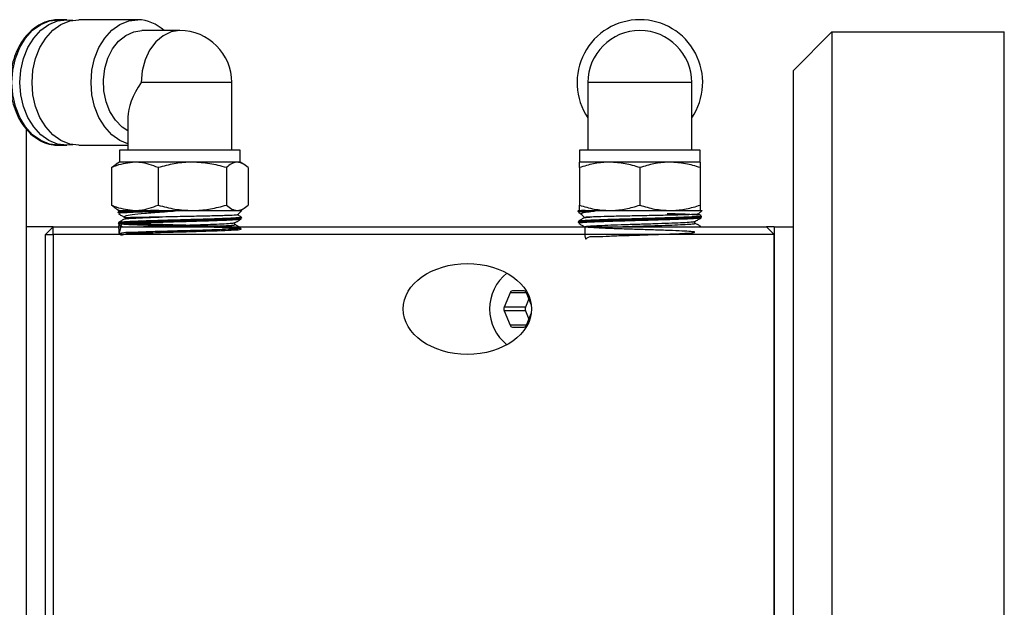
# Model space of a CAD drawing. Header units: inches. Extents: x 1 to 31, y 0.5 to 21.5.
# Tile 10 of 12: x 17.6 to 20.8, y 19.2 to 21.1. Entities that reach past the tile are written whole.
import ezdxf

# ---------------------------------------------------------------- set-up
doc = ezdxf.new("R2010")
doc.units = ezdxf.units.IN
doc.header["$MEASUREMENT"] = 0

msp = doc.modelspace()

# ---------------------------------------------------------------- linework, layer by layer
at = {"color": 7, "linetype": 'Continuous', "lineweight": 25}
for p, q in [((17.7527, 21.0703), (17.7264, 21.0703)), ((17.7527, 21.0703), (17.7725, 21.0686)), ((17.9843, 21.0703), (17.7922, 21.0703)), ((18.1213, 21.0349), (17.998, 21.0349)), ((20.2458, 21.0302), (20.1208, 20.9052)), ((20.2458, 21.0302), (20.2458, 17.2802)), ((20.2458, 21.0302), (20.8078, 21.0302)), ((20.8078, 17.2802), (20.8078, 21.0302)), ((20.1208, 17.4052), (20.1208, 20.9052)), ((18.2906, 20.8656), (17.9954, 20.8656)), ((18.2906, 20.6452), (18.2906, 20.8656)), ((19.451, 20.8656), (19.451, 20.6452)), ((19.7896, 20.8656), (19.451, 20.8656)), ((19.7896, 20.6452), (19.7896, 20.8656)), ((17.952, 20.7524), (17.952, 20.6452)), ((17.6208, 20.7181), (17.6208, 17.4772)), ((17.7264, 20.6609), (17.7527, 20.6609)), ((17.7922, 20.6609), (17.952, 20.6609)), ((17.9244, 20.6452), (17.9244, 20.6059)), ((18.3182, 20.6452), (17.9244, 20.6452)), ((18.3182, 20.6059), (18.3182, 20.6452)), ((19.4234, 20.6452), (19.4234, 20.6059)), ((19.8172, 20.6452), (19.4234, 20.6452)), ((19.8172, 20.6059), (19.8172, 20.6452)), ((17.8989, 20.5883), (17.9143, 20.5996)), ((17.9244, 20.6059), (17.9141, 20.5999)), ((17.9749, 20.6059), (17.9244, 20.6059)), ((18.1621, 20.6059), (17.9749, 20.6059)), ((18.3085, 20.6059), (18.1621, 20.6059)), ((18.3182, 20.6059), (18.3085, 20.6059)), ((18.3285, 20.5999), (18.3182, 20.6059)), ((19.5219, 20.6059), (19.4234, 20.6059)), ((19.7187, 20.6059), (19.5219, 20.6059)), ((19.8172, 20.6059), (19.7187, 20.6059)), ((17.8989, 20.5883), (17.8989, 20.466)), ((18.0509, 20.5883), (18.0509, 20.466)), ((18.2733, 20.5883), (18.2733, 20.466)), ((18.3437, 20.5883), (18.3437, 20.466)), ((19.4234, 20.5883), (19.4234, 20.466)), ((19.6203, 20.5883), (19.6203, 20.466)), ((19.8172, 20.5883), (19.8172, 20.466)), ((17.9143, 20.4544), (17.8989, 20.466)), ((17.9142, 20.4543), (17.9244, 20.4484)), ((17.9188, 20.4484), (17.9211, 20.4461)), ((17.9188, 20.4484), (18.0354, 20.4484)), ((17.919, 20.4419), (17.919, 20.4413)), ((17.9317, 20.4438), (17.922, 20.4448)), ((17.923, 20.4461), (17.9232, 20.4463)), ((18.0531, 20.4484), (18.0354, 20.4484)), ((18.0531, 20.4484), (18.3238, 20.4484)), ((18.3096, 20.4341), (18.3238, 20.4484)), ((18.3182, 20.4484), (18.3284, 20.4543)), ((19.4178, 20.4484), (19.4338, 20.4484)), ((19.4179, 20.446), (19.4179, 20.4455)), ((19.429, 20.4438), (19.4255, 20.444)), ((19.4421, 20.4484), (19.4338, 20.4484)), ((19.4421, 20.4484), (19.8228, 20.4484)), ((19.8106, 20.4362), (19.8228, 20.4484)), ((19.82, 20.432), (19.8114, 20.437)), ((17.9201, 20.4061), (17.9201, 20.4057)), ((17.9404, 20.4268), (17.942, 20.4252)), ((18.323, 20.4235), (18.323, 20.4241)), ((19.419, 20.4103), (19.419, 20.4098)), ((19.4305, 20.4356), (19.4415, 20.4247)), ((19.4408, 20.4271), (19.4395, 20.4247)), ((19.8222, 20.4276), (19.8222, 20.4282)), ((17.7083, 20.3952), (17.6208, 20.3952)), ((17.6833, 20.3702), (17.7083, 20.3952)), ((17.7083, 20.3702), (17.7083, 20.3952)), ((17.7083, 20.3952), (20.0333, 20.3952)), ((19.8158, 20.3952), (19.8165, 20.3962)), ((20.0333, 20.3952), (20.0583, 20.3702)), ((20.0583, 20.3952), (20.0333, 20.3952)), ((20.0583, 20.3952), (20.0583, 17.9152)), ((20.0583, 20.3952), (20.1208, 20.3952)), ((17.6833, 17.9402), (17.6833, 20.3702)), ((17.6833, 20.3702), (17.7083, 20.3702)), ((17.7083, 20.3702), (17.7083, 17.9402)), ((20.0583, 20.3702), (17.7083, 20.3702)), ((20.0583, 17.9402), (20.0583, 20.3702)), ((19.1977, 20.1806), (19.1784, 20.1334)), ((19.2507, 20.1806), (19.1977, 20.1806)), ((19.2435, 20.1866), (19.2049, 20.1866)), ((19.2666, 20.1417), (19.2507, 20.1806)), ((19.259, 20.1604), (19.248, 20.1334)), ((19.248, 20.1334), (19.1784, 20.1334)), ((19.1784, 20.1216), (19.1977, 20.0743)), ((19.248, 20.1216), (19.1784, 20.1216)), ((19.248, 20.1216), (19.259, 20.0946)), ((19.2507, 20.0743), (19.2666, 20.1133)), ((19.2507, 20.0743), (19.1977, 20.0743)), ((19.2049, 20.0684), (19.2435, 20.0684))]:
    msp.add_line(p, q, dxfattribs=at)
at = {"color": 7, "linetype": 'Continuous', "lineweight": 25, "flags": 128}
for points in [[(17.7264, 20.6609), (17.6967, 20.6648), (17.6682, 20.6764), (17.6418, 20.6954), (17.6188, 20.7208), (17.5998, 20.7518), (17.5858, 20.7872), (17.5771, 20.8256), (17.5742, 20.8656), (17.5771, 20.9055), (17.5858, 20.9439), (17.5998, 20.9793), (17.6188, 21.0103), (17.6418, 21.0358), (17.6682, 21.0547), (17.6967, 21.0664), (17.7264, 21.0703)], [(17.7725, 20.6626), (17.7527, 20.6609), (17.723, 20.6648), (17.6945, 20.6764), (17.6682, 20.6954), (17.6451, 20.7208), (17.6262, 20.7518), (17.6121, 20.7872), (17.6034, 20.8256), (17.6005, 20.8656), (17.6034, 20.9055), (17.6121, 20.9439), (17.6262, 20.9793), (17.6451, 21.0103), (17.6682, 21.0358), (17.6945, 21.0547), (17.723, 21.0664), (17.7527, 21.0703)], [(17.7922, 20.6609), (17.7625, 20.6648), (17.734, 20.6764), (17.7077, 20.6954), (17.6846, 20.7208), (17.6657, 20.7518), (17.6516, 20.7872), (17.6429, 20.8256), (17.64, 20.8656), (17.6429, 20.9055), (17.6516, 20.9439), (17.6657, 20.9793), (17.6846, 21.0103), (17.7077, 21.0358), (17.734, 21.0547), (17.7625, 21.0664), (17.7922, 21.0703)], [(17.952, 20.6655), (17.9261, 20.6764), (17.8998, 20.6954), (17.8767, 20.7208), (17.8578, 20.7518), (17.8437, 20.7872), (17.835, 20.8256), (17.8321, 20.8656), (17.835, 20.9055), (17.8437, 20.9439), (17.8578, 20.9793), (17.8767, 21.0103), (17.8998, 21.0358), (17.9261, 21.0547), (17.9547, 21.0664), (17.9843, 21.0703)], [(17.952, 20.708), (17.9331, 20.7205), (17.9115, 20.7427), (17.8938, 20.7706), (17.8811, 20.8029), (17.8738, 20.8382), (17.8723, 20.8747), (17.8767, 20.9109), (17.8868, 20.9449), (17.9021, 20.9752), (17.9219, 21.0004), (17.9452, 21.0192), (17.971, 21.0309), (17.998, 21.0349)], [(18.1213, 21.0349), (18.0933, 21.0306), (18.0667, 21.0181), (18.0428, 20.9979), (18.0229, 20.9711), (18.0079, 20.939), (17.9986, 20.9032), (17.9954, 20.8656)]]:
    msp.add_lwpolyline(points, dxfattribs=at)
at = {"color": 7, "linetype": 'Continuous', "lineweight": 25}
for centre, radius, start, end in [((17.9808, 20.9406), 0.1297, 46.5892, 88.4372), ((19.6203, 20.8656), 0.2047, 90, 214.2161), ((19.6203, 20.8656), 0.2047, 325.7839, 90), ((18.1213, 20.8656), 0.1693, 360, 90), ((19.6203, 20.8656), 0.1693, 0, 180), ((19.2798, 20.1275), 0.149, 128.4667, 231.5333), ((19.2057, 20.1782), 0.00838, 95.3926, 163.0706), ((19.2427, 20.1782), 0.00838, 16.9296, 84.6071), ((19.1933, 20.1275), 0.0161, 158.4189, 201.5811), ((19.2629, 20.1275), 0.0161, 158.4195, 201.5805), ((19.2057, 20.0768), 0.00838, 196.9294, 264.6074), ((19.2427, 20.0768), 0.00838, 275.3929, 343.0704)]:
    msp.add_arc(centre, radius, start, end, dxfattribs=at)
msp.add_ellipse((18.1213, 20.8656), major_axis=(0.1546, 0.1546), ratio=0.445604, start_param=1.989989, end_param=2.7224, dxfattribs=at)
msp.add_ellipse((19.0583, 20.1275), major_axis=(0.2093, 0), ratio=0.707107, dxfattribs=at)
for points, knots in [([(17.7264, 21.0703), (17.7209, 21.0701), (17.7059, 21.0695), (17.6817, 21.063), (17.655, 21.0495), (17.6308, 21.0298), (17.6097, 21.0048), (17.5923, 20.975), (17.5794, 20.9416), (17.5713, 20.9056), (17.5683, 20.8683), (17.5705, 20.8308), (17.578, 20.7944), (17.5904, 20.7603), (17.6074, 20.7296), (17.6286, 20.7035), (17.6533, 20.6828), (17.6805, 20.6686), (17.7064, 20.6611), (17.7229, 20.6615), (17.7296, 20.6616)], [0, 0, 0, 0, 0.032236, 0.08852, 0.14493, 0.201834, 0.259366, 0.317404, 0.37574, 0.434211, 0.492731, 0.551299, 0.60994, 0.668673, 0.727505, 0.78635, 0.845014, 0.903203, 0.960662, 1, 1, 1, 1]), ([(17.9749, 20.6059), (17.9545, 20.6036), (17.9288, 20.6008), (17.9041, 20.5904), (17.8989, 20.5883)], [0, 0, 0, 0, 0.7931999, 1, 1, 1, 1]), ([(18.0509, 20.5883), (18.0316, 20.5955), (18.0065, 20.6048), (17.9808, 20.6057), (17.9749, 20.6059)], [0, 0, 0, 0, 0.771449, 1, 1, 1, 1]), ([(18.1621, 20.6059), (18.1595, 20.6058), (18.1395, 20.6057), (18.1019, 20.6018), (18.068, 20.5928), (18.0509, 20.5883)], [0, 0, 0, 0, 0.070062, 0.53077, 1, 1, 1, 1]), ([(18.2733, 20.5883), (18.2552, 20.5932), (18.2188, 20.6031), (18.1811, 20.6049), (18.1621, 20.6059)], [0, 0, 0, 0, 0.495458, 1, 1, 1, 1]), ([(18.3085, 20.6059), (18.3076, 20.6058), (18.3013, 20.6057), (18.2894, 20.6018), (18.2787, 20.5928), (18.2733, 20.5883)], [0, 0, 0, 0, 0.070063, 0.530771, 1, 1, 1, 1]), ([(18.3437, 20.5883), (18.338, 20.5932), (18.3264, 20.6031), (18.3145, 20.6049), (18.3085, 20.6059)], [0, 0, 0, 0, 0.495458, 1, 1, 1, 1]), ([(19.5219, 20.6059), (19.5195, 20.6058), (19.5019, 20.6057), (19.4686, 20.6018), (19.4386, 20.5928), (19.4234, 20.5883)], [0, 0, 0, 0, 0.070063, 0.53077, 1, 1, 1, 1]), ([(19.4234, 20.5883), (19.4234, 20.5955), (19.4234, 20.6048), (19.4234, 20.6057), (19.4234, 20.6059)], [0, 0, 0, 0, 0.77145, 1, 1, 1, 1]), ([(19.6203, 20.5883), (19.6043, 20.5932), (19.5721, 20.6031), (19.5387, 20.6049), (19.5219, 20.6059)], [0, 0, 0, 0, 0.495458, 1, 1, 1, 1]), ([(19.7187, 20.6059), (19.7164, 20.6058), (19.6987, 20.6057), (19.6654, 20.6018), (19.6354, 20.5928), (19.6203, 20.5883)], [0, 0, 0, 0, 0.0700629, 0.5307705, 1, 1, 1, 1]), ([(19.8172, 20.5883), (19.8012, 20.5932), (19.7689, 20.6031), (19.7356, 20.6049), (19.7187, 20.6059)], [0, 0, 0, 0, 0.495458, 1, 1, 1, 1]), ([(19.8172, 20.6059), (19.8172, 20.6057), (19.8172, 20.6048), (19.8172, 20.5955), (19.8172, 20.5883)], [0, 0, 0, 0, 0.22855, 1, 1, 1, 1]), ([(17.8989, 20.466), (17.9038, 20.4639), (17.9286, 20.4535), (17.9543, 20.4507), (17.9749, 20.4484)], [0, 0, 0, 0, 0.198275, 1, 1, 1, 1]), ([(17.9216, 20.4414), (17.9209, 20.4416), (17.9182, 20.4425), (17.9372, 20.444), (17.9766, 20.4459), (18.0201, 20.4474), (18.0472, 20.4482), (18.0531, 20.4484)], [0, 0, 0, 0, 0.0975685, 0.3725556, 0.6476039, 0.922729, 1, 1, 1, 1]), ([(17.921, 20.438), (17.9243, 20.4361), (17.9307, 20.4324), (17.9372, 20.4287), (17.9404, 20.4268)], [0, 0, 0, 0, 0.504817, 1, 1, 1, 1]), ([(18.0354, 20.4484), (18.0223, 20.448), (17.9893, 20.4469), (17.9488, 20.4452), (17.9218, 20.4435), (17.9215, 20.4424), (17.9214, 20.4419)], [0, 0, 0, 0, 0.194819, 0.492716, 0.790544, 1, 1, 1, 1]), ([(18.0997, 20.4465), (18.078, 20.4459), (18.0342, 20.4446), (17.9781, 20.4427), (17.9388, 20.4408), (17.9197, 20.4392), (17.9229, 20.4382), (17.924, 20.4379)], [0, 0, 0, 0, 0.219016, 0.443258, 0.667445, 0.891581, 1, 1, 1, 1]), ([(17.9232, 20.4463), (17.9235, 20.4463), (17.9254, 20.4466), (17.9339, 20.4471), (17.9593, 20.4478), (17.9983, 20.4483), (18.0267, 20.4484), (18.0354, 20.4484)], [0, 0, 0, 0, 0.039166, 0.196284, 0.51352, 0.851234, 1, 1, 1, 1]), ([(17.9408, 20.4272), (17.9407, 20.4285), (17.9406, 20.4312), (17.9644, 20.4353), (18.005, 20.4396), (18.0535, 20.4434), (18.0871, 20.4456), (18.0997, 20.4465)], [0, 0, 0, 0, 0.1941822, 0.4061467, 0.6302219, 0.8610333, 1, 1, 1, 1]), ([(17.9749, 20.4484), (17.9806, 20.4486), (18.0063, 20.4494), (18.0314, 20.4587), (18.0509, 20.466)], [0, 0, 0, 0, 0.221869, 1, 1, 1, 1]), ([(18.0509, 20.466), (18.069, 20.461), (18.1054, 20.4511), (18.1431, 20.4493), (18.1621, 20.4484)], [0, 0, 0, 0, 0.4954579, 1, 1, 1, 1]), ([(18.0531, 20.4484), (18.0555, 20.4484), (18.0677, 20.4484), (18.0833, 20.4483), (18.098, 20.448), (18.1032, 20.4477), (18.1055, 20.4476), (18.1064, 20.4474), (18.1065, 20.4473), (18.1065, 20.4473), (18.1065, 20.4473), (18.1065, 20.4473), (18.1064, 20.4472), (18.1063, 20.4472), (18.1055, 20.447), (18.1033, 20.4467), (18.1012, 20.4466), (18.0997, 20.4465)], [0, 0, 0, 0, 0.125254, 0.627896, 0.771618, 0.843473, 0.879455, 0.883975, 0.885111, 0.885566, 0.886023, 0.88643, 0.887124, 0.88894, 0.896198, 0.92496, 1, 1, 1, 1]), ([(18.1621, 20.4484), (18.1647, 20.4484), (18.1847, 20.4486), (18.2223, 20.4524), (18.2562, 20.4614), (18.2733, 20.466)], [0, 0, 0, 0, 0.070063, 0.53077, 1, 1, 1, 1]), ([(18.2733, 20.466), (18.279, 20.461), (18.2905, 20.4511), (18.3025, 20.4493), (18.3085, 20.4484)], [0, 0, 0, 0, 0.495458, 1, 1, 1, 1]), ([(18.3085, 20.4484), (18.3093, 20.4484), (18.3156, 20.4486), (18.3275, 20.4524), (18.3383, 20.4614), (18.3437, 20.466)], [0, 0, 0, 0, 0.0700627, 0.5307702, 1, 1, 1, 1]), ([(19.4196, 20.4456), (19.4191, 20.4457), (19.4156, 20.4464), (19.4265, 20.4474), (19.4393, 20.4482), (19.4421, 20.4484)], [0, 0, 0, 0, 0.12633, 0.808427, 1, 1, 1, 1]), ([(19.4709, 20.4465), (19.4581, 20.4459), (19.4321, 20.4446), (19.4173, 20.4431), (19.4215, 20.4423), (19.4226, 20.4421)], [0, 0, 0, 0, 0.423831, 0.857776, 1, 1, 1, 1]), ([(19.4338, 20.4484), (19.4284, 20.448), (19.4187, 20.4472), (19.4201, 20.4464), (19.4207, 20.4461)], [0, 0, 0, 0, 0.550731, 1, 1, 1, 1]), ([(19.4199, 20.4421), (19.4232, 20.4403), (19.427, 20.438), (19.4309, 20.4358), (19.4315, 20.4354)], [0, 0, 0, 0, 0.841121, 1, 1, 1, 1]), ([(19.4234, 20.466), (19.4394, 20.461), (19.4717, 20.4511), (19.505, 20.4493), (19.5219, 20.4484)], [0, 0, 0, 0, 0.4954578, 1, 1, 1, 1]), ([(19.4234, 20.4484), (19.4234, 20.4486), (19.4234, 20.4494), (19.4234, 20.4587), (19.4234, 20.466)], [0, 0, 0, 0, 0.221868, 1, 1, 1, 1]), ([(19.4317, 20.4368), (19.4307, 20.4377), (19.428, 20.4402), (19.4441, 20.4434), (19.4636, 20.4456), (19.4709, 20.4465)], [0, 0, 0, 0, 0.278466, 0.72884, 1, 1, 1, 1]), ([(19.4421, 20.4484), (19.4433, 20.4484), (19.4496, 20.4484), (19.4589, 20.4483), (19.4687, 20.448), (19.4724, 20.4477), (19.4741, 20.4476), (19.4748, 20.4474), (19.4749, 20.4473), (19.475, 20.4473), (19.475, 20.4473), (19.475, 20.4473), (19.475, 20.4472), (19.4749, 20.4472), (19.4745, 20.447), (19.4731, 20.4467), (19.4718, 20.4466), (19.4709, 20.4465)], [0, 0, 0, 0, 0.1252522, 0.6278947, 0.7716164, 0.8434717, 0.8794537, 0.8839736, 0.8851104, 0.8855639, 0.886021, 0.88643, 0.8871235, 0.8889393, 0.896197, 0.9249589, 1, 1, 1, 1]), ([(19.8099, 20.4369), (19.8103, 20.4368), (19.8133, 20.4363), (19.7979, 20.4355), (19.7639, 20.4342), (19.7122, 20.433), (19.6512, 20.4317), (19.5873, 20.4305), (19.5283, 20.4292), (19.4833, 20.4281), (19.4655, 20.4273), (19.4578, 20.427)], [0, 0, 0, 0, 0.0187046, 0.148187, 0.2766551, 0.4041728, 0.5309015, 0.6569867, 0.7821571, 0.9063315, 1, 1, 1, 1]), ([(19.5219, 20.4484), (19.5242, 20.4484), (19.5419, 20.4486), (19.5752, 20.4524), (19.6052, 20.4614), (19.6203, 20.466)], [0, 0, 0, 0, 0.0700629, 0.5307704, 1, 1, 1, 1]), ([(19.6203, 20.466), (19.6363, 20.461), (19.6685, 20.4511), (19.7019, 20.4493), (19.7187, 20.4484)], [0, 0, 0, 0, 0.4954576, 1, 1, 1, 1]), ([(19.8102, 20.4335), (19.8023, 20.4341), (19.7858, 20.4353), (19.7477, 20.4368), (19.7179, 20.4377), (19.7089, 20.438)], [0, 0, 0, 0, 0.391423, 0.814897, 1, 1, 1, 1]), ([(19.7187, 20.4484), (19.7211, 20.4484), (19.7387, 20.4486), (19.772, 20.4524), (19.802, 20.4614), (19.8172, 20.466)], [0, 0, 0, 0, 0.070063, 0.53077, 1, 1, 1, 1]), ([(19.8172, 20.466), (19.8172, 20.4587), (19.8172, 20.4494), (19.8172, 20.4486), (19.8172, 20.4484)], [0, 0, 0, 0, 0.778132, 1, 1, 1, 1]), ([(18.3192, 20.42), (18.3194, 20.4199), (18.3214, 20.4191), (18.3031, 20.4178), (18.265, 20.4158), (18.2086, 20.4139), (18.1429, 20.412), (18.0747, 20.4101), (18.0119, 20.4082), (17.9609, 20.4062), (17.9304, 20.4043), (17.9181, 20.403), (17.9228, 20.4023), (17.9232, 20.4022)], [0, 0, 0, 0, 0.018608, 0.126667, 0.234703, 0.342711, 0.450681, 0.558611, 0.666516, 0.774395, 0.882238, 0.99004, 1, 1, 1, 1]), ([(17.9221, 20.4053), (17.9217, 20.3908), (17.9211, 20.3606), (17.9457, 20.3759), (17.9896, 20.3741), (18.0488, 20.377), (18.1161, 20.3787), (18.184, 20.3807), (18.2449, 20.3826), (18.2918, 20.3845), (18.3196, 20.3864), (18.3249, 20.3884), (18.3073, 20.3903), (18.2686, 20.3922), (18.2133, 20.3941), (18.1476, 20.396), (18.0788, 20.3979), (18.0148, 20.3999), (17.9628, 20.4018), (17.9287, 20.4037), (17.9163, 20.4056), (17.927, 20.4075), (17.9597, 20.4095), (18.0107, 20.4114), (18.0741, 20.4133), (18.143, 20.4152), (18.2094, 20.4171), (18.2662, 20.4191), (18.3052, 20.421), (18.3239, 20.4225), (18.3212, 20.4233), (18.3205, 20.4235)], [0, 0, 0, 0, 0.032436, 0.067688, 0.102951, 0.138227, 0.173514, 0.208809, 0.244113, 0.279431, 0.31476, 0.350097, 0.385443, 0.420802, 0.456173, 0.491554, 0.526942, 0.562342, 0.597755, 0.633178, 0.668608, 0.70405, 0.739505, 0.77497, 0.810443, 0.845926, 0.881423, 0.91693, 0.952446, 0.987971, 1, 1, 1, 1]), ([(17.9325, 20.408), (17.9282, 20.3935), (17.9194, 20.3637), (17.9291, 20.3785), (17.9603, 20.3769), (18.0098, 20.3798), (18.0719, 20.3815), (18.1397, 20.3835), (18.2054, 20.3853), (18.2616, 20.3873), (18.3021, 20.3892), (18.3221, 20.3911), (18.3195, 20.393), (18.2945, 20.3949), (18.2499, 20.3969), (18.1907, 20.3988), (18.1237, 20.4007), (18.0564, 20.4026), (17.9964, 20.4045), (17.9504, 20.4065), (17.9237, 20.4084), (17.9193, 20.4103), (17.9377, 20.4122), (17.9769, 20.4141), (18.0324, 20.4161), (18.0979, 20.418), (18.1662, 20.4199), (18.2293, 20.4218), (18.2808, 20.4237), (18.3123, 20.4256), (18.3249, 20.427), (18.3199, 20.4278), (18.3191, 20.4279)], [0, 0, 0, 0, 0.0325504, 0.0667496, 0.1009581, 0.1351779, 0.1694105, 0.203652, 0.2379014, 0.2721621, 0.3064352, 0.3407188, 0.3750095, 0.4093111, 0.4436247, 0.4779501, 0.5122823, 0.5466247, 0.580979, 0.6153458, 0.6497198, 0.6841032, 0.7184981, 0.7529058, 0.787322, 0.8217464, 0.8561821, 0.8906302, 0.9250887, 0.9595543, 0.9940308, 1, 1, 1, 1]), ([(18.323, 20.4241), (18.3208, 20.4234), (18.3164, 20.4222), (18.2818, 20.4203), (18.2306, 20.4183), (18.1667, 20.4164), (18.0978, 20.4145), (18.0317, 20.4126), (17.9753, 20.4107), (17.937, 20.4087), (17.9189, 20.4073), (17.9219, 20.4064), (17.9226, 20.4062)], [0, 0, 0, 0, 0.106759, 0.214331, 0.321879, 0.429391, 0.536866, 0.644309, 0.751728, 0.859116, 0.966464, 1, 1, 1, 1]), ([(17.9406, 20.4206), (17.9376, 20.4188), (17.9314, 20.4152), (17.9252, 20.4117), (17.9222, 20.4099)], [0, 0, 0, 0, 0.499972, 1, 1, 1, 1]), ([(18.054, 20.427), (18.0522, 20.427), (18.0409, 20.4268), (18.0122, 20.4261), (17.9817, 20.4256), (17.9618, 20.4251), (17.9526, 20.425), (17.9475, 20.4249), (17.9443, 20.4249), (17.9425, 20.425), (17.9422, 20.4252), (17.942, 20.4253)], [0, 0, 0, 0, 0.0279041, 0.173131, 0.4620172, 0.6123649, 0.7140965, 0.796605, 0.8658653, 0.9349231, 1, 1, 1, 1]), ([(17.9423, 20.4206), (17.9425, 20.4209), (17.9431, 20.4217), (17.9608, 20.4231), (17.9965, 20.425), (18.0348, 20.4264), (18.054, 20.427)], [0, 0, 0, 0, 0.1308361, 0.3728834, 0.6863785, 1, 1, 1, 1]), ([(17.9838, 20.3952), (17.9963, 20.3958), (18.0204, 20.3969), (18.0675, 20.3985), (18.1165, 20.4), (18.1662, 20.4016), (18.2124, 20.4032), (18.252, 20.4047), (18.2813, 20.4063), (18.2985, 20.4077), (18.2996, 20.4085), (18.3001, 20.4089)], [0, 0, 0, 0, 0.1228954, 0.236938, 0.3510171, 0.4651163, 0.5792554, 0.693424, 0.8076167, 0.92185, 1, 1, 1, 1]), ([(18.3095, 20.4342), (18.3071, 20.4338), (18.3023, 20.433), (18.269, 20.4317), (18.2207, 20.4305), (18.1615, 20.4292), (18.1032, 20.4281), (18.0688, 20.4273), (18.054, 20.427)], [0, 0, 0, 0, 0.174631, 0.350182, 0.524841, 0.698233, 0.870246, 1, 1, 1, 1]), ([(18.3014, 20.4027), (18.301, 20.403), (18.3002, 20.4037), (18.2995, 20.4058), (18.3002, 20.4079), (18.301, 20.4085), (18.3014, 20.4088)], [0, 0, 0, 0, 0.248507, 0.500066, 0.751586, 1, 1, 1, 1]), ([(18.3013, 20.4088), (18.3046, 20.4106), (18.3111, 20.4144), (18.3176, 20.4182), (18.3209, 20.4201)], [0, 0, 0, 0, 0.499975, 1, 1, 1, 1]), ([(18.3209, 20.4278), (18.3178, 20.4296), (18.3141, 20.4318), (18.3104, 20.4339), (18.3097, 20.4343)], [0, 0, 0, 0, 0.825726, 1, 1, 1, 1]), ([(19.8194, 20.4286), (19.8205, 20.4283), (19.8249, 20.4275), (19.8094, 20.426), (19.7738, 20.4241), (19.7194, 20.4222), (19.6543, 20.4203), (19.5852, 20.4183), (19.5203, 20.4164), (19.4661, 20.4145), (19.4315, 20.4126), (19.4163, 20.4112), (19.4199, 20.4105), (19.4204, 20.4104)], [0, 0, 0, 0, 0.03395, 0.139744, 0.245499, 0.351219, 0.456909, 0.562577, 0.66821, 0.773805, 0.879369, 0.984909, 1, 1, 1, 1]), ([(19.4303, 20.4121), (19.43, 20.4122), (19.4196, 20.4128), (19.4188, 20.4141), (19.4316, 20.4161), (19.468, 20.418), (19.521, 20.4199), (19.5854, 20.4218), (19.6538, 20.4237), (19.7184, 20.4256), (19.7723, 20.4276), (19.8075, 20.4295), (19.823, 20.431), (19.8185, 20.4318), (19.8173, 20.4321)], [0, 0, 0, 0, 0.00348, 0.099681, 0.195905, 0.292153, 0.388432, 0.484746, 0.581089, 0.677451, 0.773845, 0.870272, 0.966732, 1, 1, 1, 1]), ([(19.4208, 20.4098), (19.4215, 20.4104), (19.423, 20.4115), (19.4521, 20.4133), (19.4998, 20.4152), (19.5618, 20.4171), (19.6303, 20.4191), (19.6977, 20.421), (19.7566, 20.4229), (19.7991, 20.4248), (19.8214, 20.4264), (19.8198, 20.4274), (19.8193, 20.4277)], [0, 0, 0, 0, 0.085605, 0.19295, 0.300325, 0.40774, 0.515188, 0.622663, 0.730164, 0.837704, 0.94528, 1, 1, 1, 1]), ([(19.4395, 20.4247), (19.4364, 20.423), (19.4302, 20.4194), (19.4241, 20.4158), (19.421, 20.4141)], [0, 0, 0, 0, 0.499971, 1, 1, 1, 1]), ([(19.421, 20.4065), (19.4242, 20.4046), (19.4307, 20.4008), (19.4372, 20.3971), (19.4404, 20.3952)], [0, 0, 0, 0, 0.503353, 1, 1, 1, 1]), ([(19.8173, 20.4242), (19.8176, 20.4239), (19.8187, 20.4231), (19.7972, 20.4216), (19.7555, 20.4197), (19.697, 20.4178), (19.6303, 20.4158), (19.5624, 20.4139), (19.501, 20.412), (19.4537, 20.4101), (19.424, 20.4082), (19.4226, 20.407), (19.4219, 20.4064)], [0, 0, 0, 0, 0.037169, 0.145259, 0.253309, 0.361321, 0.469311, 0.577272, 0.685195, 0.793079, 0.900936, 1, 1, 1, 1]), ([(19.4604, 20.4102), (19.4599, 20.4103), (19.4459, 20.4108), (19.4398, 20.4114), (19.434, 20.4119)], [0, 0, 0, 0, 0.034899, 1, 1, 1, 1]), ([(19.4408, 20.4247), (19.4405, 20.4248), (19.4382, 20.4256), (19.4486, 20.4264), (19.4578, 20.427)], [0, 0, 0, 0, 0.1171257, 1, 1, 1, 1]), ([(19.4405, 20.3952), (19.4406, 20.3807), (19.4407, 20.3463), (19.4506, 20.366), (19.4788, 20.3624), (19.52, 20.3656), (19.5709, 20.367), (19.6265, 20.3688), (19.6815, 20.3706), (19.7308, 20.3723), (19.7696, 20.3741), (19.7943, 20.3758), (19.8026, 20.3776), (19.7936, 20.3794), (19.7682, 20.3811), (19.7288, 20.3829), (19.6791, 20.3846), (19.6238, 20.3864), (19.5681, 20.3881), (19.5174, 20.3899), (19.4763, 20.3916), (19.4489, 20.3934), (19.4376, 20.3952), (19.4435, 20.3968), (19.4637, 20.3985), (19.4949, 20.4), (19.5354, 20.4016), (19.5824, 20.4032), (19.6322, 20.4047), (19.6811, 20.4063), (19.7255, 20.4078), (19.7623, 20.4094), (19.7875, 20.411), (19.8001, 20.4122), (19.7993, 20.4129), (19.7991, 20.4131)], [0, 0, 0, 0, 0.023371, 0.055564, 0.087766, 0.119981, 0.152204, 0.184435, 0.216679, 0.248932, 0.281193, 0.313465, 0.345748, 0.378039, 0.410339, 0.442652, 0.474974, 0.507303, 0.539645, 0.571997, 0.604355, 0.636726, 0.669108, 0.701496, 0.730319, 0.759152, 0.787989, 0.816837, 0.845692, 0.874553, 0.903424, 0.932301, 0.961186, 0.990081, 1, 1, 1, 1]), ([(19.4578, 20.427), (19.457, 20.427), (19.4519, 20.4268), (19.4425, 20.4262), (19.4425, 20.4259), (19.4426, 20.4257)], [0, 0, 0, 0, 0.072334, 0.448799, 1, 1, 1, 1]), ([(19.5463, 20.3952), (19.5583, 20.3956), (19.5855, 20.3966), (19.6323, 20.398), (19.6811, 20.3996), (19.7255, 20.4011), (19.7622, 20.4027), (19.7877, 20.4043), (19.801, 20.4056), (19.7996, 20.4065), (19.7991, 20.4068)], [0, 0, 0, 0, 0.105817, 0.2402, 0.374612, 0.509071, 0.643557, 0.778083, 0.91265, 1, 1, 1, 1]), ([(19.8006, 20.4069), (19.8002, 20.4072), (19.7993, 20.4078), (19.7987, 20.4099), (19.7993, 20.412), (19.8001, 20.4127), (19.8006, 20.413)], [0, 0, 0, 0, 0.248486, 0.500095, 0.751649, 1, 1, 1, 1]), ([(19.8005, 20.4129), (19.8037, 20.4148), (19.8103, 20.4186), (19.8168, 20.4224), (19.8201, 20.4242)], [0, 0, 0, 0, 0.499974, 1, 1, 1, 1]), ([(19.8191, 20.3962), (19.816, 20.3979), (19.8099, 20.4015), (19.8037, 20.4051), (19.8006, 20.4068)], [0, 0, 0, 0, 0.500026, 1, 1, 1, 1]), ([(17.9221, 20.4023), (17.9254, 20.4004), (17.9294, 20.3981), (17.9335, 20.3957), (17.9343, 20.3952)], [0, 0, 0, 0, 0.800087, 1, 1, 1, 1]), ([(18.1747, 20.3952), (18.1872, 20.3956), (18.2154, 20.3966), (18.2519, 20.398), (18.2815, 20.3996), (18.2999, 20.4011), (18.3009, 20.4022), (18.3014, 20.4027)], [0, 0, 0, 0, 0.167135, 0.376119, 0.585146, 0.794248, 1, 1, 1, 1]), ([(18.3144, 20.3952), (18.3132, 20.3959), (18.3089, 20.3984), (18.3046, 20.4009), (18.3015, 20.4027)], [0, 0, 0, 0, 0.2827321, 1, 1, 1, 1])]:
    msp.add_open_spline(points, degree=3, knots=knots, dxfattribs=at)

doc.saveas('drawing.dxf')
